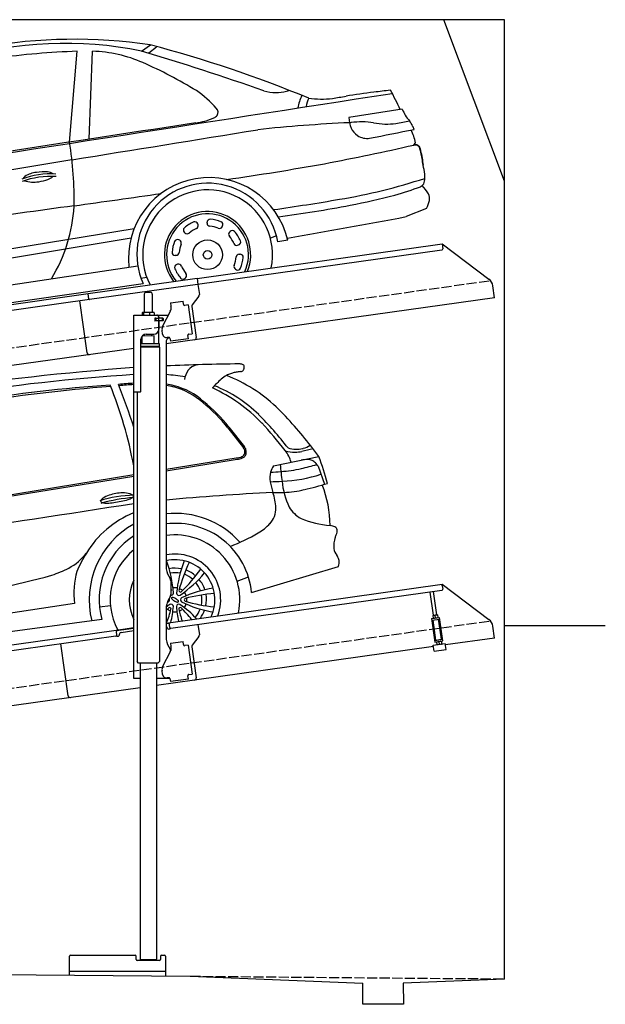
# Model space of a CAD drawing. Extents: x 0 to 5800, y -225 to 4650.
# Tile 3 of 3: x 2900 to 5800, y -225 to 4650. Entities that reach past the tile are written whole.
import ezdxf

# ---------------------------------------------------------------- set-up
doc = ezdxf.new("R2010")
doc.units = 0
doc.header["$LTSCALE"] = 10
doc.header["$MEASUREMENT"] = 0
doc.linetypes.add('GEN3', pattern=[6.25, 5, -1.25])
doc.layers.get('0').update_dxf_attribs({"linetype": 'CONTINUOUS'})
for name, color, linetype in [('3', 6, 'GEN3'), ('CAR', 1, 'CONTINUOUS'), ('SICHTBARE_KANTEN_DIN_', 7, 'CONTINUOUS')]:
    doc.layers.add(name, color=color, linetype=linetype)
doc.layers.add('AM_0', color=7, linetype='CONTINUOUS', lineweight=30)

# ---------------------------------------------------------------- blocks, each defined once
blk = doc.blocks.new('OG_Car')
at = {"layer": 'CAR'}
for p, q in [((41166.2, 2654.6), (41211, 2684.6)), ((40810.9, 2203.4), (40848.9, 2653.6)), ((40907.6, 2218.1), (40924.6, 2653.5)), ((41203.4, 2645), (41241.4, 2676.3)), ((42457.7, 2366.3), (42193.5, 2325.6)), ((42516.2, 2189.8), (42523.7, 2200.2)), ((40821.6, 2116.2), (40124.3, 1999.9)), ((42578.1, 1875.5), (42478.2, 1834.8)), ((41491.6, 1801.8), (41491.6, 1806.6)), ((39125.7, 1448.4), (41130.5, 1775.8)), ((41382.2, 1754.2), (41378.8, 1757.6)), ((41447.2, 1794.5), (41445.7, 1799.1)), ((41566.1, 1784.4), (41568.3, 1788.7)), ((41602.7, 1758.2), (41606, 1761.6)), ((39145.8, 1404.3), (41115.3, 1729.3)), ((41356, 1717.6), (41351.7, 1719.8)), ((41835.3, 1739.3), (41805.1, 1727.5)), ((41891.4, 1718.8), (41841.8, 1709.8)), ((41643, 1693.2), (41647.6, 1694.7)), ((41338.6, 1643.2), (41333.7, 1643.1)), ((41650.3, 1648.8), (41655.1, 1648.8)), ((39135.8, 1290.3), (41148.6, 1591.4)), ((41345.9, 1598.7), (41341.3, 1597.3)), ((41632.9, 1574.3), (41637.1, 1572.1)), ((41164.2, 1530.8), (41192.9, 1535)), ((41386.2, 1533.8), (41382.8, 1530.3)), ((39131.4, 1208.8), (41175.2, 1503.7))]:
    blk.add_line(p, q, dxfattribs=at)
for centre, radius in [((41494, 1646.1), 73.2), ((41494.4, 1646), 21.3)]:
    blk.add_circle(centre, radius, dxfattribs=at)
for centre, radius, start, end in [((40787.4, 797.2), 1895.7, 78.4734, 106.4168), ((40835, 150), 2562.9, 81.5733, 100.0967), ((39644.5, -3258.9), 6147, 67.52011, 75.24009), ((40977.1, -1180.5), 3836.2, 91.9152, 97.9216), ((40901.7, 1968.1), 685.8, 66.5954, 88.0845), ((37588.9, -9372.4), 12547.8, 70.52132, 73.43551), ((40209.9, 432.6), 2369.8, 58.7524, 65.9914), ((-388335.4, 2776595.5), 2807391.9, 278.7671786, 278.8258582), ((41112.4, 1991.1), 570.4, 41.8278, 55.0418), ((41840.6, 2721.3), 272.7, 255.6507, 268.2195), ((41828.4, 2666.8), 218.1, 271.0013, 285.1089), ((41733.5, 3073.6), 635.7, 283.8077, 284.8913), ((42787.2, -1381.3), 3860.7, 96.979, 99.0546), ((44048.5, -11463.1), 14021.1, 96.75551, 97.08951), ((41661.8, 2028.9), 854.4, 23.1414, 30.3464), ((42181.9, 2324.6), 246.2, 153.5908, 168.6225), ((42105.7, 2366.6), 123.5, 153.8255, 173.8865), ((42090.6, 3405.3), 988.9, 264.4453, 267.7944), ((42064.4, 2760.1), 343.2, 268.0121, 277.9932), ((31961.2, 64749.1), 63150.1, 279.250063, 279.312415), ((41517.5, 2351.2), 28.5, 326.6948, 45.5862), ((43289.7, 2787.9), 932.7, 206.8717, 208.9266), ((77109.3, -235613), 240571, 98.527454, 98.933431), ((41379, 2667.2), 373.2, 278.7545, 293.0057), ((41504.7, 2369.2), 49.7, 293.9318, 317.4421), ((42528.7, -5059.5), 7366.8, 92.58, 96.12795), ((42369.2, 2336.1), 176, 183.4384, 200.8226), ((57795, -297439.2), 300144.6, 92.977366, 92.978876), ((42259.3, 1918.9), 385.2, 81.4579, 98.1047), ((42393, 2672.6), 380.5, 258.406, 266.8989), ((42376, 2609.3), 316.7, 269.3498, 279.2242), ((42044.8, 4644.5), 2378.7, 279.2386, 280.8892), ((42631.6, 2432.2), 184.8, 211.1131, 221.9737), ((42414.3, 2242.4), 103.8, 23.2224, 39.6782), ((-18339.1, 370641.1), 373243.3, 279.120093, 279.263264), ((42281.4, 2307.8), 84, 204.0356, 237.7844), ((16684.2, 132821.5), 133086.2, 281.095805, 281.192252), ((42211, 2131.8), 320.1, 12.3395, 24.3323), ((42210.7, 2152.7), 326.3, 20.3988, 23.6039), ((39060.2, 1921.1), 1773.3, 358.8656, 9.1607), ((42283.8, 2305.5), 83.4, 235.9356, 278.9037), ((39652.3, 14831.6), 12962.7, 280.76478, 282.76176), ((42523.8, 2155.2), 34.9, 71.566, 103.4093), ((42523.6, 2169.9), 21.6, 18.4713, 58.4523), ((42387.3, 2119.3), 166.9, 12.0913, 20.0375), ((42001.4, 2030.4), 562.9, 6.0638, 12.6821), ((39677.7, 15418.1), 13534.8, 278.11382, 280.19542), ((40662.4, 1919.2), 135.6, 96.5987, 122.2754), ((40682.5, 1849.4), 207.5, 84.5734, 99.9097), ((40694.8, 1994), 62.5, 56.5479, 83.2076), ((42234.4, 2006.6), 337.2, 6.5244, 14.2924), ((40714.6, 1650.3), 396.1, 85.9751, 110.7949), ((40716, 1637.8), 396.1, 85.9751, 110.7949), ((40601, 2014.9), 21.9, 119.8588, 158.0283), ((40632.5, 2158), 152.3, 252.8392, 279.5422), ((40631.3, 2215.5), 209.4, 277.2516, 290.2113), ((40681.3, 2084.2), 68.9, 288.9172, 312.8631), ((41502.1, 1628.4), 399.7, 13.0725, 186.2584), ((41495.5, 1648.7), 351.6, 10.0084, 204.3537), ((41662.6, 4810.9), 2930.5, 279.5084, 288.0356), ((42526.5, 2017), 42.7, 333.1681, 350.8574), ((42420.2, 2030.8), 149.9, 352.0856, 5.4019), ((41494.4, 1646), 321.3, 348.3045, 207.5062), ((42056.1, 3284.5), 1391.5, 285.2274, 290.7316), ((42485.1, 2083.5), 118.8, 302.354, 306.6867), ((42538.6, 2012.3), 29.8, 306.0144, 330.4854), ((42404.3, 1837.6), 213.9, 30.8659, 44.7636), ((-84239.5, 890081.5), 896956, 278.015522, 278.0432779), ((40239.4, 12978.7), 11221.3, 278.10244, 279.7937), ((41666.8, 4750.9), 2908.7, 280.5724, 285.036), ((42437.4, 1951), 159.6, 331.7819, 346.7489), ((42544.8, 1924), 48.9, 348.8421, 28.4189), ((57230.5, -117387.7), 120398, 97.827575, 98.084182), ((40047.8, 1934.1), 786.9, 328.8898, 356.5236), ((41494, 1646.1), 213.7, 337.5212, 218.1683), ((41128.9, 7416.4), 5627.8, 277.307, 280.977), ((41494, 1646.1), 202.8, 335.6764, 219.9898), ((41494.4, 1646), 176.4, 112.9677, 130.6913), ((41431.4, 1794.6), 15, 17.6354, 112.9677), ((41506.6, 1806.9), 15, 85.6913, 181.0236), ((41494.4, 1646), 176.4, 67.9677, 85.6913), ((41555, 1795.6), 15, 332.6354, 67.9677), ((-91710, 736222.4), 746546.5, 280.3089786, 280.3549222), ((41389.2, 1768.4), 15, 130.6913, 226.0236), ((41494.4, 1646), 141.6, 113.1313, 130.5277), ((41432.9, 1790), 15, 293.1313, 17.6354), ((41506.6, 1802.1), 15, 181.0236, 265.5277), ((41494.4, 1646), 141.6, 68.1313, 85.5277), ((41552.8, 1791.3), 15, 248.1313, 332.6354), ((41613.5, 1747.7), 15, 136.0236, 220.5277), ((41616.8, 1751.2), 15, 40.6913, 136.0236), ((41494.4, 1646), 176.4, 22.9677, 40.6913), ((41494.4, 1646), 176.4, 157.9677, 175.6913), ((41344.8, 1706.5), 15, 62.6354, 157.9677), ((41349.1, 1704.3), 15, 338.1313, 62.6354), ((41392.7, 1765), 15, 226.0236, 310.5277), ((41494.4, 1646), 141.6, 23.1313, 40.5277), ((41643, 1708.9), 15, 287.6354, 22.9677), ((41333.5, 1658.1), 15, 175.6913, 271.0236), ((41494.4, 1646), 141.6, 158.1313, 175.5277), ((41638.5, 1707.5), 15, 203.1313, 287.6354), ((41338.3, 1658.2), 15, 271.0236, 355.5277), ((41494.4, 1646), 141.6, 338.1313, 355.5277), ((41650.6, 1633.8), 15, 91.0236, 175.5277), ((41655.4, 1633.8), 15, 355.6913, 91.0236), ((41494.4, 1646), 176.4, 337.9677, 355.6913), ((41345.8, 1583), 15, 107.6354, 202.9677), ((41494.4, 1646), 176.4, 202.9677, 220.6913), ((41350.4, 1584.4), 15, 23.1313, 107.6354), ((41494.4, 1646), 141.6, 203.1313, 220.5277), ((41639.8, 1587.6), 15, 158.1313, 242.6354), ((41644, 1585.4), 15, 242.6354, 337.9677), ((41372, 1540.7), 15, 220.6913, 316.0236), ((41375.4, 1544.2), 15, 316.0236, 40.5277)]:
    blk.add_arc(centre, radius, start, end, dxfattribs=at)
blk.add_open_spline([(41950.6, 2284.7), (41950.6, 2284.7), (41950.6, 2284.7), (41950.6, 2284.7)], degree=3, dxfattribs=at)
blk.add_open_spline([(42515.4, 2189.1), (42522.4, 2190), (42540, 2192.2), (42554.3, 2144.8), (42558.3, 2112.9), (42561.2, 2089.9)], degree=3, knots=[0, 0, 0, 0, 19.074298, 48.057563, 122.285582, 122.285582, 122.285582, 122.285582], dxfattribs=at)
blk = doc.blocks.new('Car_155EG')
at = {"layer": 'CAR'}
for p, q in [((18001, 4953.5), (18077.7, 4854.9)), ((18006.1, 4957.4), (18082.7, 4858.8)), ((17694.5, 4748.1), (18042.6, 4804.3)), ((17694.5, 4740.6), (18046, 4797.8)), ((18227.1, 4764.8), (18451.9, 4812)), ((18447.2, 4762.9), (18479.4, 4673.8)), ((15664.7, 4410.1), (17534.5, 4714.5)), ((16645.2, 4577.5), (17534.5, 4722.1)), ((18117.8, 4138.1), (18549.3, 4266.8)), ((18046.2, 4194.9), (18102.3, 4215)), ((17241, 4084.3), (15412.9, 3806.5)), ((17364.7, 4066.7), (17419.2, 4074.5)), ((17375.8, 4004.8), (15384.1, 3738.6))]:
    blk.add_line(p, q, dxfattribs=at)
for points in [[(17717.5, 4159.3, 0), (17717.7, 4158.5, 0), (17717.9, 4157.6, 0), (17718.1, 4156.7, 0), (17718.3, 4155.8, 0), (17718.5, 4154.9, 0), (17718.7, 4154, 0), (17719, 4153.1, 0), (17719.2, 4152.2, 0), (17719.4, 4151.3, 0), (17719.6, 4150.4, 0), (17719.8, 4149.4, 0), (17720, 4148.5, 0)], [(17700.8, 4090.1, 0), (17701.5, 4090.5, 0), (17702.5, 4090.9, 0), (17703.4, 4091.3, 0), (17704.3, 4091.7, 0), (17705.3, 4092.2, 0), (17706.2, 4092.6, 0)]]:
    blk.add_polyline3d(points, dxfattribs=at)
for centre, radius, start, end in [((18184.8, -6124.8), 11395.4, 90.64159, 92.46613), ((17869.3, 5184.4), 84.6, 106.1919, 140.5221), ((18058.2, 5222.6), 47.3, 70.968, 91.1342), ((18069, 5255), 13.1, 38.2948, 69.5385), ((18694, -10124.2), 15419.6, 94.3124, 98.09634), ((18136.2, -4245.6), 9481.6, 93.63867, 99.15042), ((17637, 4360.2), 858.5, 79.8322, 86.1621), ((17910.1, 5168.2), 127.1, 146.6198, 168.8189), ((18055, 5105.3), 123.3, 109.4147, 119.5557), ((18063.9, 5076.4), 153.5, 101.8566, 108.9646), ((18094.8, 4930.4), 302.8, 98.0315, 101.9107), ((18319.7, 3394), 1855.5, 97.918, 98.2784), ((18055.9, 5269.9), 38.9, 282.1359, 293.9216), ((18065.4, 5247.6), 14.7, 295.2627, 318.5227), ((18062, 5250.5), 19.2, 318.9484, 333.834), ((18056.3, 5253.5), 25.6, 333.3926, 346.5431), ((18069, 5255.7), 12.8, 12.3744, 35.8501), ((18055.1, 5253.9), 26.9, 346.3599, 358.4454), ((18060.6, 5253.7), 21.4, 358.4989, 12.7428), ((17640.7, 3369.5), 1807.7, 93.3697, 95.7558), ((14694.9, 4069.3), 2974.9, 17.347, 21.6752), ((17631.9, 3583.8), 1586.8, 93.5189, 96.1453), ((17612.8, 4672.2), 504.6, 75.9943, 80.6864), ((18299.1, 4815.4), 503.1, 131.1415, 138.181), ((18081.1, 5061), 174.7, 119.8323, 130.3023), ((17669.5, 4407.7), 867.9, 58.3618, 68.034), ((17983.9, -2413.4), 7592.3, 94.25827, 99.55699), ((17989.7, -2941), 8126.3, 94.03951, 98.9395), ((15505.8, 4388.2), 2063.3, 10.5154, 22.1193), ((17612.8, 4672.2), 498.2, 75.9943, 80.5656), ((17647.6, 4824.8), 341.8, 47.9959, 75.4599), ((17647.6, 4824.8), 348.2, 47.9959, 75.4599), ((17591.8, 4422.6), 800.5, 43.8319, 65.4713), ((17680, 4533.8), 677.8, 45.7193, 67.9406), ((17704.7, 4490.6), 779, 46.6395, 57.3673), ((17375.6, 4455.4), 799.6, 38.5339, 51.2273), ((17375.6, 4455.4), 806, 38.5339, 51.2273), ((17389.7, 4152.9), 1240.7, 40.6679, 46.7686), ((16978.9, 3838), 1665.5, 37.5899, 45.2148), ((16698.5, 3618.4), 2002.2, 37.619, 42.7682), ((16183.1, 3110.8), 2835.2, 38.1926, 40.752), ((18033.6, 4823.1), 54.3, 21.9305, 35.7707), ((18038.4, 4823.8), 56.4, 22.5657, 38.2791), ((18057.8, 4834.1), 27.5, 335.4076, 353.3828), ((18056.5, 4834.5), 28.9, 352.7954, 17.9037), ((18057.8, 4834.1), 34.4, 335.4076, 353.3828), ((18056.5, 4834.5), 35.7, 352.7954, 17.9037), ((18159.8, 4740.1), 160.1, 15.7075, 38.8919), ((18343.4, 5089.8), 257, 256.9272, 267.8636), ((18345.9, 5009.7), 162.7, 253.0867, 266.5924), ((18332, 4988.3), 155.4, 270.5232, 282.9755), ((18338.3, 4981.8), 134.6, 269.1275, 283.8725), ((18708.4, 3431.3), 1446.6, 101.3908, 103.6686), ((18254.5, 5303.7), 467.3, 284.3907, 284.81), ((18338.3, 4981.8), 134.6, 285.3281, 301.5301), ((9505.9, -2167.1), 11346.3, 37.95914, 38.29121), ((18007.9, 5091.2), 288.9, 276.8551, 278.9017), ((18007.9, 5091.2), 295.8, 277.3975, 278.9017), ((18040, 4886.1), 81.4, 278.911, 288.0347), ((18040, 4886.1), 88.3, 278.911, 288.0347), ((18053.8, 4844.5), 37.6, 287.6432, 304.9039), ((18053.8, 4844.5), 44.5, 287.6432, 304.9039), ((18062.2, 4832.5), 22.9, 305.0365, 334.5472), ((18062.2, 4832.5), 29.8, 305.0365, 334.5472), ((18395.5, 4614.3), 182, 89.0079, 100.2459), ((18396.9, 4741.3), 54.9, 68.0273, 88.5278), ((18396.2, 4745.6), 51.3, 42.5065, 65.5001), ((18384.2, 4728.7), 71.7, 28.5312, 46.0017), ((15636.3, 3851.2), 2975.1, 16.1392, 18.8421), ((18318.2, 4707.5), 109.5, 165.6902, 191.0813), ((18088.1, 7085.4), 2354.8, 273.0127, 274.2703), ((18314.9, 4702.1), 107.8, 144.5075, 162.5218), ((20216.1, 4939), 1963.1, 184.887, 187.3749), ((18221.2, 5374.9), 639.2, 273.7904, 282.9561), ((17995.6, 6323.3), 1614, 283.2123, 286.027), ((18137, 7619.3), 2933.7, 271.4386, 272.5798), ((18637.1, 4761.5), 433, 189.9707, 197.2957), ((18225.5, 5479.4), 792, 273.1589, 287.3356), ((18642.8, 4724.1), 375.4, 185.4297, 205.7165), ((18743.4, -6605.1), 11249.9, 92.64774, 95.35004), ((18228.2, 6136.6), 1503.9, 269.8291, 271.9152), ((17944.7, 4537), 295, 4.0102, 18.943), ((18255.9, 5179.9), 546.7, 272.3639, 283.0491), ((17866.7, 6778.2), 2191.7, 283.5276, 286.6339), ((17967.3, 4469.6), 539.6, 0.0559, 21.8657), ((17551.7, 3991.7), 628.7, 91.5656, 107.1934), ((17379.1, 4591), 8, 156.2458, 184.2784), ((17377.4, 4591), 6.31, 185.6454, 221.6933), ((17397, 4580.5), 28.8, 123.3515, 151.3711), ((17590.8, 3825.2), 784.9, 94.1138, 106.1618), ((17382.2, 4596.2), 13.4, 224.2258, 257.4529), ((17398.2, 4660.2), 79.4, 256.2673, 272.8372), ((17449.2, 4504), 121.3, 107.6114, 124.0771), ((17395.1, 4882.2), 301.4, 271.3392, 277.6841), ((17481.5, 4416.9), 214.2, 90.549, 108.8082), ((17371.8, 5075), 495.5, 277.3681, 281.6081), ((17405.4, 4923.7), 340.6, 281.1959, 287.3209), ((17481.9, 4493.5), 137.6, 75.3612, 91.0089), ((17484.2, 4679.4), 84, 285.6287, 300.9803), ((17508, 4590.3), 37.3, 52.5587, 76.6421), ((17522.1, 4618.1), 11.9, 296.6962, 337.9925), ((17524.9, 4613.4), 8.79, 25.5144, 49.0284), ((17528.4, 4615.1), 4.84, 342.1781, 25.0655), ((51615.9, -218834.6), 225996.3, 98.673598, 98.925442), ((18129.5, 4554.7), 109.5, 316.1601, 1.5304), ((18426.3, 4629.5), 139.6, 209.3081, 243.344), ((17715.4, 4082.2), 485.3, 111.9957, 148.8833), ((17741.3, 4102.3), 427.4, 41.7593, 96.2842), ((18539.9, 4919.7), 450.8, 246.9867, 265.8046), ((17741.3, 4102.3), 427.4, 118.9378, 194.1357), ((17741.3, 4102.3), 378.2, 5.4426, 97.1046), ((18026.8, 4647.2), 247.7, 300.0967, 317.4334), ((18474.1, 4291.4), 181.7, 75.0877, 79.6074), ((18508.7, 4419.7), 48.9, 62.8485, 75.4972), ((18522.2, 4445.3), 19.9, 34.3045, 63.773), ((18434, 4463.7), 111.1, 332.1802, 346.0399), ((18522.7, 4446.8), 18.7, 6.4914, 30.9521), ((18474.3, 4439.4), 67.6, 357.8313, 8.0427), ((17741.3, 4102.3), 378.2, 123.1423, 194.9385), ((17738.9, 4102.3), 321, 348.3392, 97.9583), ((17604.9, 5391.4), 1103.1, 291.6648, 299.6722), ((18663.2, 4368.6), 137.9, 161.7312, 185.4918), ((17738.9, 4102.3), 321, 129.5654, 207.4713), ((18599.6, 4367.1), 74.6, 189.0123, 216.3732), ((17087.9, 4494.2), 266.4, 297.9824, 322.7443), ((17702.4, 4069.3), 481.1, 146.6663, 158.9896), ((17738.9, 4102.2), 226.3, 339.5148, 101.3071), ((17738.9, 4102.2), 197.8, 334.9299, 102.9631), ((17140.1, 4093.4), 592.9, 4.0732, 19.9491), ((18350.8, 4078.1), 606.7, 159.0695, 174.5827), ((18469.4, 4272.9), 86.2, 19.0789, 35.4284), ((18501.5, 4289.1), 50.8, 352.0112, 13.6658), ((16898.4, 4891.3), 706.2, 289.0774, 296.4463), ((17640.7, 4132.3), 402.6, 164.1072, 186.8478), ((17739.1, 4102.9), 155.6, 78.3209, 100.6471), ((18588.9, 3925.6), 859.6, 155.1264, 164.996), ((17176.5, 4759.6), 856.4, 313.8229, 323.7295), ((17739.1, 4102.9), 155.6, 48.9173, 69.8148), ((18367.1, 4304.2), 186, 348.3763, 353.1368), ((15787.7, 9215.3), 5168.6, 278.8299, 285.0435), ((17738.9, 4102.2), 226.3, 154.5605, 205.4395), ((17739.1, 4102.9), 133.4, 79.0286, 99.952), ((17426.9, 4621.7), 600.2, 304.1706, 319.854), ((17739.1, 4102.9), 133.4, 48.5944, 70.1205), ((17739.1, 4102.9), 155.6, 18.1277, 40.3947), ((17738.9, 4102.2), 59.4, 110.7125, 111.0905), ((17713, 4148.1), 7.04, 309.698, 3.4765), ((17738.9, 4102.2), 59.4, 79.4075, 99.3663), ((17765.7, 4147.6), 7.04, 175.3619, 303.4765), ((17738.9, 4102.2), 59.4, 50.87, 67.9658), ((18018.6, 3577.6), 588.7, 98.8307, 114.8219), ((17739.1, 4102.9), 133.4, 18.8127, 39.663), ((17700.9, 4102.6), 11.4, 298.1314, 35.0568), ((17720.2, 4135.3), 11.4, 254.4266, 0.707), ((17723.6, 4111), 2.22, 112.2642, 170.846), ((17726.3, 4111.1), 4.93, 177.1569, 211.8751), ((17735.2, 4115.9), 15, 209.6839, 219.6963), ((17726, 4102.7), 10.9, 72.1921, 107.3645), ((17749.5, 4128.4), 34.1, 220.5714, 233.7228), ((17714.6, 4059.5), 55.5, 54.4275, 74.6213), ((17765.7, 4149.4), 60.6, 233.0692, 242.8442), ((17762.7, 4143), 53.5, 242.6065, 251.0325), ((17758.2, 4135), 11.4, 178.1314, 300.707), ((17728.9, 4077.5), 32.5, 35.2954, 56.5219), ((17749.9, 4092.8), 6.58, 11.8278, 32.1985), ((17776.9, 4101.9), 11.4, 118.1314, 240.707), ((17791.5, 4101.7), 7.04, 115.3619, 243.4765), ((17738.9, 4102.2), 59.4, 19.4959, 39.3964), ((18018.2, 4873.5), 811.3, 253.5476, 264.0055), ((18016.1, 3248.7), 889, 95.2911, 104.8328), ((17738.9, 4102.2), 59.4, 350.8286, 7.9393), ((17739.1, 4102.9), 133.4, 348.3929, 9.8522), ((17739.1, 4102.9), 155.6, 348.7403, 9.5875), ((18302.2, 3421.9), 873.8, 132.83, 134.0672), ((18370.6, 3105.1), 1175, 124.0554, 125.0907), ((17169, 4189.8), 566, 339.0488, 346.3571), ((17738.9, 4102.2), 59.4, 230.7125, 248.1259), ((17712.1, 4056.9), 7.04, 355.3619, 123.4765), ((17719.5, 4069.5), 11.4, 352.7069, 127.5174), ((17281.5, 4100), 450.4, 345.9141, 355.9374), ((17754.4, 4118.3), 27.4, 250.7108, 263.2816), ((17757.5, 4069.1), 11.4, 58.1314, 180.707), ((18204.6, 4091.8), 458.9, 182.8509, 192.0992), ((17752.3, 4099.1), 8.12, 261.8753, 288.1049), ((17754, 4093.8), 2.55, 288.5675, 327.8039), ((17753.8, 4093.6), 2.59, 333.2111, 12.1165), ((17764.7, 4056.4), 7.04, 55.3619, 183.4765), ((18298.4, 4175.3), 553.7, 192.4539, 198.6646), ((17738.9, 4102.2), 59.4, 290.7125, 308.1259), ((17505.6, 3696), 461.6, 42.5657, 56.0244), ((17366.1, 3641.3), 582.4, 38.6211, 46.2719), ((18024.8, 4609), 575.8, 243.8782, 260.2292), ((17738.9, 4102.2), 59.4, 319.8652, 339.2977), ((17739.1, 4102.9), 133.4, 318.651, 339.586), ((17739.1, 4102.9), 155.6, 323.7278, 340.4458), ((17738.9, 4102.2), 59.4, 259.8565, 278.9926)]:
    blk.add_arc(centre, radius, start, end, dxfattribs=at)

msp = doc.modelspace()

# ---------------------------------------------------------------- linework, layer by layer
for p, q in [((5300, 4650), (0, 4650)), ((5300, 3850), (5000, 4650)), ((5300, -100), (5300, 4650)), ((3778.5, 3369.4), (4991.6, 3539.9)), ((4991.6, 3539.9), (4995.1, 3515.1)), ((4991.6, 3539.9), (5223.6, 3365.1)), ((4990.8, 3509.5), (3779.7, 3339.3)), ((3238.7, 3294.5), (3778.4, 3370.4)), ((3778.4, 3370.4), (3782.7, 3339.7)), ((3779.7, 3339.3), (3246, 3264.3)), ((3782.7, 3339.7), (3789.8, 3289.3)), ((5251.2, 3273.4), (5243, 3332.1)), ((760, 2945.2), (3238.8, 3293.6)), ((3242.6, 3266.8), (3238.7, 3294.5)), ((3516.7, 3290.6), (3516.7, 3200.6)), ((3526.7, 3300.6), (3546.7, 3300.6)), ((3556.7, 3290.6), (3556.7, 3200.6)), ((5251.2, 3273.4), (3624.7, 3044.8)), ((3787.9, 3281.9), (3754.6, 3237.7)), ((3246, 3264.3), (760, 2914.9)), ((3234.6, 3000.1), (3198.5, 3257.6)), ((3646.7, 3247.9), (3709.1, 3256.6)), ((3646.7, 3247.9), (3648.9, 3232)), ((3649.5, 3227.8), (3648.9, 3232)), ((3711.3, 3240.8), (3709.1, 3256.6)), ((3711.3, 3240.8), (3711.4, 3239.8)), ((3717.1, 3235.6), (3718.1, 3235.7)), ((3733.9, 3237.9), (3718.1, 3235.7)), ((3733.9, 3237.9), (3753.9, 3095.3)), ((3752.6, 3230.3), (3774.3, 3076)), ((3464.7, 3187.6), (3636.1, 3187.6)), ((3464.7, 2807.6), (3464.7, 3187.6)), ((3506.8, 3198.2), (3506.8, 3187.6)), ((3527.5, 3200.6), (3509.5, 3200.6)), ((3512.5, 3198.2), (3512.5, 3187.6)), ((3554.6, 3200.6), (3527.5, 3200.6)), ((3542.5, 3198.2), (3542.5, 3187.6)), ((3564.2, 3200.6), (3554.6, 3200.6)), ((3566.6, 3198.2), (3566.6, 3187.6)), ((3573.4, 3171.6), (3569.7, 3171.6)), ((3570.7, 3161.8), (3570.7, 3169)), ((3573.4, 3171.6), (3585.7, 3171.6)), ((3573.7, 3171.6), (3573.7, 3159.6)), ((3587.7, 3171.6), (3585.7, 3171.6)), ((3587.7, 3171.6), (3588.7, 3171.6)), ((3588.7, 3177.6), (3588.7, 3174.6)), ((3589.4, 3171.6), (3588.7, 3171.6)), ((3588.7, 3159.6), (3588.7, 3171.6)), ((3607, 3171.6), (3589.4, 3171.6)), ((3589.7, 3172.1), (3589.7, 3187.6)), ((3608.7, 3172.1), (3589.7, 3172.1)), ((3607, 3171.6), (3607.7, 3171.6)), ((3607.7, 3159.6), (3607.7, 3171.6)), ((3608.5, 3133.5), (3646, 3207.1)), ((3609.7, 3171.1), (3609.7, 3160.1)), ((3607.7, 3159.6), (3569.9, 3159.6)), ((3585.7, 3159.1), (3573.4, 3159.1)), ((3588.7, 3156.1), (3588.7, 3117.6)), ((3589.7, 3044.7), (3589.7, 3159.1)), ((3608.7, 3159.1), (3589.7, 3159.1)), ((3566.7, 3084.6), (3506.7, 3083.9)), ((3506.7, 3044.7), (3506.7, 3083.9)), ((3518.7, 3084), (3518.7, 3091.6)), ((3525.7, 3092.6), (3563.7, 3092.6)), ((3554.7, 3084.5), (3554.7, 3092.6)), ((3566.7, 3044.6), (3566.7, 3084.6)), ((3607.8, 3093), (3605.1, 3112.8)), ((3638.4, 3077.1), (3630.4, 3075.9)), ((3644, 3072.8), (3646.1, 3057.9)), ((3732.9, 3087.3), (3733, 3086.3)), ((3735.2, 3070.5), (3733, 3086.3)), ((3738.1, 3093.1), (3737.1, 3093)), ((3738.1, 3093.1), (3753.9, 3095.3)), ((3500.7, 2810.6), (3500.7, 3067.6)), ((3591.7, 3044.6), (3500.7, 3044.6)), ((3591.7, 3031.4), (3500.7, 3031.4)), ((3588.7, 3029.6), (3500.7, 3029.6)), ((3591.7, 3027.9), (3500.7, 3027.9)), ((3588.7, 3029.6), (3591.7, 3031.4)), ((3588.7, 3029.6), (3591.7, 3027.9)), ((3589.7, 3029.1), (3589.7, 3030.2)), ((3591.7, 3031.4), (3591.7, 3044.6)), ((3591.7, 3027.9), (3591.8, 1471.6)), ((3624.7, 3052.6), (3624.7, 1944.3)), ((3735.2, 3070.5), (3646.1, 3057.9)), ((3464.7, 3022.4), (760, 2642.2)), ((3464.7, 1387.6), (3464.7, 2857.6)), ((3464.7, 2807.6), (3497.7, 2807.6)), ((3481.7, 2807.6), (3481.8, 1471.6)), ((3624.7, 1662.8), (4991.6, 1854.9)), ((3638.1, 1894.3), (3644.4, 1883.4)), ((3647.7, 1870.9), (3647.7, 1804.3)), ((4992.7, 1847), (4991.6, 1854.9)), ((4991.6, 1854.9), (5223.6, 1680.1)), ((4990.8, 1824.5), (3649, 1635.9)), ((4949.6, 1700.9), (4933.4, 1816.4)), ((4965.5, 1703.1), (4949.2, 1818.6)), ((4992.7, 1847), (4995.1, 1830.1)), ((3644.4, 1791.8), (3638.1, 1781)), ((3624.7, 1731), (3624.7, 1594.7)), ((3640.5, 1661), (3624.7, 1658.8)), ((3643.4, 1640.2), (3639.9, 1664.9)), ((4939.8, 1684.5), (4979.4, 1690.1)), ((4939.8, 1684.5), (4956.1, 1568.7)), ((4940.9, 1676.6), (4980.5, 1682.2)), ((4946.4, 1700.4), (4945.7, 1699.9)), ((4945.7, 1699.9), (4947.7, 1686.1)), ((4968.7, 1703.5), (4946.4, 1700.4)), ((4961.3, 1578.5), (4947.4, 1677.5)), ((4948.5, 1685.7), (4947.7, 1686.1)), ((4959.4, 1688.8), (4957.8, 1700.5)), ((4968.7, 1703.5), (4969.5, 1703.2)), ((4969.5, 1703.2), (4971.4, 1689.4)), ((4970.8, 1688.9), (4971.4, 1689.4)), ((4988, 1582.2), (4974.1, 1681.3)), ((4995.7, 1574.2), (4979.4, 1690.1)), ((760, 1260.2), (3377.5, 1628)), ((3377.5, 1628), (3464.7, 1640.3)), ((3377.5, 1628), (3378.6, 1620.1)), ((3464.7, 1636.3), (3378, 1624.1)), ((3381, 1603.3), (3378.6, 1620.1)), ((3401.8, 1616.3), (3464.7, 1625.2)), ((3631, 1638.4), (3631.1, 1637.4)), ((3636.8, 1633.2), (3641.7, 1633.9)), ((3782.7, 1654.7), (3789.8, 1604.3)), ((5251.2, 1588.4), (5243, 1647.1)), ((5300, 1650), (5800, 1650)), ((3376.7, 1597.6), (760, 1229.9)), ((3384.3, 1597.7), (3389.2, 1598.4)), ((3393.5, 1604), (3393.3, 1605)), ((3646.7, 1562.9), (3709.1, 1571.6)), ((3646.7, 1562.9), (3648.9, 1547)), ((3711.3, 1555.8), (3709.1, 1571.6)), ((3787.9, 1596.9), (3754.6, 1552.7)), ((4948.3, 1552.6), (5007.7, 1561)), ((4955, 1576.6), (4994.6, 1582.2)), ((4956.1, 1568.7), (4995.7, 1574.2)), ((4961.3, 1578.5), (4988, 1582.2)), ((4964.8, 1569.9), (4964.1, 1569.4)), ((4964.1, 1569.4), (4966, 1555.6)), ((4966.9, 1578.3), (4966.7, 1579.3)), ((4976.1, 1570), (4977.8, 1558.3)), ((4982.7, 1580.5), (4982.6, 1581.5)), ((4987, 1573), (4987.9, 1572.7)), ((4987.9, 1572.7), (4989.8, 1558.9)), ((5011.9, 1531.3), (5007.7, 1561)), ((5251.2, 1588.4), (5008.6, 1554.3)), ((3140.6, 1301.9), (3104.4, 1559.4)), ((3140.6, 1301.9), (3104.4, 1559.4)), ((3608.5, 1448.5), (3646, 1522.1)), ((3638.1, 1544.7), (3648.2, 1527.3)), ((3649.5, 1542.8), (3648.9, 1547)), ((3711.3, 1555.8), (3711.4, 1554.8)), ((3717.1, 1550.6), (3718.1, 1550.7)), ((3733.9, 1552.9), (3718.1, 1550.7)), ((3733.9, 1552.9), (3753.9, 1410.3)), ((3752.6, 1545.3), (3774.3, 1391)), ((4949.2, 1546), (3765.8, 1379.7)), ((4952.4, 1522.9), (4948.3, 1552.6)), ((4952.4, 1522.9), (5011.9, 1531.3)), ((4966.8, 1555.2), (4966, 1555.6)), ((4989.1, 1558.4), (4989.8, 1558.9)), ((3481.8, 1482.6), (3481.8, 1471.6)), ((3488.8, 1464.6), (3481.8, 1471.6)), ((3584.8, 1464.6), (3488.8, 1464.6)), ((3496.8, 1464.6), (3496.9, -1.4)), ((3576.8, 1464.6), (3576.9, -1.4)), ((3584.8, 1464.6), (3591.8, 1471.6)), ((3607.8, 1408), (3605.1, 1427.8)), ((3496.8, 1387.6), (3464.7, 1387.6)), ((3644, 1387.6), (3576.8, 1387.6)), ((3765.8, 1379.7), (3576.8, 1353.1)), ((3638.4, 1392.1), (3630.4, 1390.9)), ((3644, 1387.8), (3646.1, 1372.9)), ((3735.2, 1385.5), (3646.1, 1372.9)), ((3732.9, 1402.3), (3733, 1401.3)), ((3735.2, 1385.5), (3733, 1401.3)), ((3738.1, 1408.1), (3737.1, 1408)), ((3738.1, 1408.1), (3753.9, 1410.3)), ((3496.8, 1341.9), (760, 957.2)), ((3146.9, -80.3), (3146.9, 12.6)), ((3151.9, 17.6), (3471.9, 17.6)), ((3476.9, -2.4), (3476.9, 12.6)), ((3596.9, 12.6), (3596.9, -2.4)), ((3601.9, 17.6), (3616.9, 17.6)), ((3621.9, 12.6), (3621.9, -84.8)), ((3591.9, -7.4), (3481.9, -7.4)), ((3497.9, -2.4), (3496.9, -1.4)), ((3497.9, -2.4), (3575.9, -2.4)), ((3510.9, -2.4), (3510.9, -7.4)), ((3562.9, -2.4), (3562.9, -7.4)), ((3575.9, -2.4), (3576.9, -1.4)), ((0, -50), (3745, -86)), ((3621.9, -62.4), (3146.9, -62.4)), ((3745, -86), (4600, -120.1)), ((4600, -225), (4600, -120.1)), ((5300, -100), (4799.5, -120.1)), ((4799.5, -120.1), (4800, -225)), ((4800, -225), (4600, -225))]:
    msp.add_line(p, q)
for points in [[(3644, 3072.8, 0), (3644, 3072.8, 0), (3644, 3072.8, 0), (3644, 3072.8, 0), (3644, 3072.8, 0), (3644, 3072.8, 0), (3644, 3072.8, 0), (3644, 3072.9, 0), (3644, 3072.9, 0), (3644, 3072.9, 0), (3644, 3072.9, 0), (3644, 3072.9, 0), (3644, 3072.9, 0), (3644, 3072.9, 0), (3644, 3072.9, 0), (3644, 3072.9, 0), (3644, 3072.9, 0), (3644, 3072.9, 0), (3644, 3072.9, 0), (3644, 3072.9, 0), (3644, 3073, 0), (3644, 3073, 0), (3644, 3073, 0), (3644, 3073, 0), (3644, 3073, 0), (3644, 3073, 0), (3644, 3073, 0), (3644, 3073, 0), (3644, 3073, 0), (3644, 3073, 0), (3644, 3073, 0), (3644, 3073, 0), (3644, 3073, 0), (3644, 3073.1, 0), (3644, 3073.1, 0), (3644, 3073.1, 0), (3644, 3073.1, 0), (3644, 3073.1, 0), (3644, 3073.1, 0), (3644, 3073.1, 0), (3644, 3073.1, 0), (3644, 3073.1, 0), (3644, 3073.1, 0), (3644, 3073.1, 0), (3643.9, 3073.1, 0), (3643.9, 3073.1, 0), (3643.9, 3073.2, 0), (3643.9, 3073.2, 0), (3643.9, 3073.2, 0), (3643.9, 3073.2, 0), (3643.9, 3073.2, 0), (3643.9, 3073.2, 0), (3643.9, 3073.2, 0), (3643.9, 3073.2, 0), (3643.9, 3073.2, 0), (3643.9, 3073.2, 0), (3643.9, 3073.2, 0), (3643.9, 3073.2, 0), (3643.9, 3073.2, 0), (3643.9, 3073.3, 0), (3643.9, 3073.3, 0), (3643.9, 3073.3, 0), (3643.9, 3073.3, 0), (3643.9, 3073.3, 0), (3643.9, 3073.3, 0), (3643.9, 3073.3, 0), (3643.9, 3073.3, 0), (3643.9, 3073.3, 0), (3643.9, 3073.3, 0), (3643.9, 3073.3, 0), (3643.9, 3073.3, 0), (3643.9, 3073.3, 0), (3643.9, 3073.4, 0), (3643.9, 3073.4, 0), (3643.9, 3073.4, 0), (3643.9, 3073.4, 0), (3643.9, 3073.4, 0), (3643.9, 3073.4, 0), (3643.9, 3073.4, 0), (3643.9, 3073.4, 0), (3643.9, 3073.4, 0), (3643.9, 3073.4, 0), (3643.9, 3073.4, 0), (3643.9, 3073.4, 0), (3643.9, 3073.4, 0), (3643.9, 3073.5, 0), (3643.9, 3073.5, 0), (3643.9, 3073.5, 0), (3643.9, 3073.5, 0), (3643.9, 3073.5, 0), (3643.9, 3073.5, 0), (3643.9, 3073.5, 0), (3643.9, 3073.5, 0), (3643.9, 3073.5, 0), (3643.9, 3073.5, 0), (3643.8, 3073.5, 0), (3643.8, 3073.5, 0), (3643.8, 3073.5, 0), (3643.8, 3073.6, 0), (3643.8, 3073.6, 0), (3643.8, 3073.6, 0), (3643.8, 3073.6, 0), (3643.8, 3073.6, 0), (3643.8, 3073.6, 0), (3643.8, 3073.6, 0), (3643.8, 3073.6, 0), (3643.8, 3073.6, 0), (3643.8, 3073.6, 0), (3643.8, 3073.6, 0), (3643.8, 3073.6, 0), (3643.8, 3073.6, 0), (3643.8, 3073.7, 0), (3643.8, 3073.7, 0), (3643.8, 3073.7, 0), (3643.8, 3073.7, 0), (3643.8, 3073.7, 0), (3643.8, 3073.7, 0), (3643.8, 3073.7, 0), (3643.8, 3073.7, 0), (3643.8, 3073.7, 0), (3643.8, 3073.7, 0), (3643.8, 3073.7, 0), (3643.8, 3073.7, 0), (3643.8, 3073.7, 0), (3643.8, 3073.8, 0), (3643.8, 3073.8, 0), (3643.8, 3073.8, 0), (3643.8, 3073.8, 0)], [(3644, 1387.8, 0), (3644, 1387.8, 0), (3644, 1387.8, 0), (3644, 1387.8, 0), (3644, 1387.8, 0), (3644, 1387.8, 0), (3644, 1387.8, 0), (3644, 1387.9, 0), (3644, 1387.9, 0), (3644, 1387.9, 0), (3644, 1387.9, 0), (3644, 1387.9, 0), (3644, 1387.9, 0), (3644, 1387.9, 0), (3644, 1387.9, 0), (3644, 1387.9, 0), (3644, 1387.9, 0), (3644, 1387.9, 0), (3644, 1387.9, 0), (3644, 1387.9, 0), (3644, 1388, 0), (3644, 1388, 0), (3644, 1388, 0), (3644, 1388, 0), (3644, 1388, 0), (3644, 1388, 0), (3644, 1388, 0), (3644, 1388, 0), (3644, 1388, 0), (3644, 1388, 0), (3644, 1388, 0), (3644, 1388, 0), (3644, 1388, 0), (3644, 1388.1, 0), (3644, 1388.1, 0), (3644, 1388.1, 0), (3644, 1388.1, 0), (3644, 1388.1, 0), (3644, 1388.1, 0), (3644, 1388.1, 0), (3644, 1388.1, 0), (3644, 1388.1, 0), (3644, 1388.1, 0), (3644, 1388.1, 0), (3643.9, 1388.1, 0), (3643.9, 1388.1, 0), (3643.9, 1388.2, 0), (3643.9, 1388.2, 0), (3643.9, 1388.2, 0), (3643.9, 1388.2, 0), (3643.9, 1388.2, 0), (3643.9, 1388.2, 0), (3643.9, 1388.2, 0), (3643.9, 1388.2, 0), (3643.9, 1388.2, 0), (3643.9, 1388.2, 0), (3643.9, 1388.2, 0), (3643.9, 1388.2, 0), (3643.9, 1388.2, 0), (3643.9, 1388.3, 0), (3643.9, 1388.3, 0), (3643.9, 1388.3, 0), (3643.9, 1388.3, 0), (3643.9, 1388.3, 0), (3643.9, 1388.3, 0), (3643.9, 1388.3, 0), (3643.9, 1388.3, 0), (3643.9, 1388.3, 0), (3643.9, 1388.3, 0), (3643.9, 1388.3, 0), (3643.9, 1388.3, 0), (3643.9, 1388.3, 0), (3643.9, 1388.4, 0), (3643.9, 1388.4, 0), (3643.9, 1388.4, 0), (3643.9, 1388.4, 0), (3643.9, 1388.4, 0), (3643.9, 1388.4, 0), (3643.9, 1388.4, 0), (3643.9, 1388.4, 0), (3643.9, 1388.4, 0), (3643.9, 1388.4, 0), (3643.9, 1388.4, 0), (3643.9, 1388.4, 0), (3643.9, 1388.4, 0), (3643.9, 1388.5, 0), (3643.9, 1388.5, 0), (3643.9, 1388.5, 0), (3643.9, 1388.5, 0), (3643.9, 1388.5, 0), (3643.9, 1388.5, 0), (3643.9, 1388.5, 0), (3643.9, 1388.5, 0), (3643.9, 1388.5, 0), (3643.9, 1388.5, 0), (3643.8, 1388.5, 0), (3643.8, 1388.5, 0), (3643.8, 1388.5, 0), (3643.8, 1388.6, 0), (3643.8, 1388.6, 0), (3643.8, 1388.6, 0), (3643.8, 1388.6, 0), (3643.8, 1388.6, 0), (3643.8, 1388.6, 0), (3643.8, 1388.6, 0), (3643.8, 1388.6, 0), (3643.8, 1388.6, 0), (3643.8, 1388.6, 0), (3643.8, 1388.6, 0), (3643.8, 1388.6, 0), (3643.8, 1388.6, 0), (3643.8, 1388.7, 0), (3643.8, 1388.7, 0), (3643.8, 1388.7, 0), (3643.8, 1388.7, 0), (3643.8, 1388.7, 0), (3643.8, 1388.7, 0), (3643.8, 1388.7, 0), (3643.8, 1388.7, 0), (3643.8, 1388.7, 0), (3643.8, 1388.7, 0), (3643.8, 1388.7, 0), (3643.8, 1388.7, 0), (3643.8, 1388.7, 0), (3643.8, 1388.8, 0), (3643.8, 1388.8, 0), (3643.8, 1388.8, 0), (3643.8, 1388.8, 0)]]:
    msp.add_polyline3d(points)
for centre, radius, start, end in [((4990.1, 3514.4), 5, 278, 8), ((5193.5, 3325.2), 50, 8, 53), ((3526.7, 3290.6), 10, 90, 180), ((3546.7, 3290.6), 10, 0, 90), ((3779.9, 3287.9), 10, 323, 8), ((3614.8, 3223), 35, 333, 8), ((3716.4, 3240.5), 5, 188, 278), ((3762.5, 3231.7), 10, 143, 188), ((3515.2, 3193.1), 9.81, 138.3564, 148.753), ((3510, 3197.9), 2.75, 100.7661, 142.4343), ((3509.6, 3198.5), 2.09, 44.8448, 91.5619), ((3505.5, 3194.1), 8.11, 30.3376, 47.0532), ((3527.4, 3153.3), 47.4, 71.4743, 108.3354), ((3554.5, 3169.3), 31.3, 67.162, 112.72), ((3561.2, 3195.2), 6.2, 28.4134, 60.7068), ((3570.7, 3171.6), 1, 48.5904, 221.4096), ((3567.7, 3169), 3, 0, 41.4096), ((3573.4, 3174.6), 3, 228.5904, 270), ((3578.7, 3177.6), 10, 0, 90), ((3585.7, 3174.6), 3, 270, 0), ((3608.7, 3171.1), 1, 0, 90), ((3570.7, 3159.1), 1, 138.5904, 311.4096), ((3567.7, 3161.8), 3, 318.5904, 0), ((3573.4, 3156.1), 3, 90, 131.4096), ((3585.7, 3156.1), 3, 0, 90), ((3639.7, 3117.6), 35, 153, 188), ((3608.7, 3160.1), 1, 270, 0), ((3525.7, 3067.6), 25, 90, 180), ((3563.7, 3117.6), 25, 270, 0), ((3627.7, 3095.7), 20, 188, 278), ((3649.7, 3052.6), 25, 108.6472, 180), ((3639.1, 3072.1), 5, 19.537, 98), ((3737.8, 3088), 5, 98, 188), ((3764.4, 3074.6), 10, 278, 8), ((3244.6, 3001.6), 10.1, 188.1601, 277.6766), ((3497.7, 2810.6), 3, 270, 0), ((3724.7, 1944.3), 100, 180, 210), ((3622.7, 1870.9), 25, 0, 30), ((3622.7, 1804.3), 25, 330, 0), ((4990.1, 1829.4), 5, 278, 8), ((3724.7, 1731), 100, 150, 180), ((4954.1, 1683.5), 17.4, 77.7758, 118.2123), ((4951.2, 1704), 17.3, 257.7374, 298.2906), ((4966, 1685.1), 17.4, 77.8275, 118.1868), ((4963.1, 1705.8), 17.4, 257.806, 298.1683), ((5193.5, 1640.2), 50, 8, 53), ((3403.2, 1606.4), 10, 98, 188), ((3621.1, 1637), 10, 8, 68.7289), ((3636.1, 1638.1), 5, 188, 278), ((3641, 1638.8), 5, 278, 334.7633), ((3648.3, 1640.9), 5, 188, 278), ((3376, 1602.6), 5, 278, 8), ((3383.6, 1602.6), 5, 221.2367, 278), ((3388.5, 1603.3), 5, 278, 8), ((3724.7, 1594.7), 100, 180, 210), ((3779.9, 1602.9), 10, 323, 8), ((4972.4, 1553), 17.4, 77.7758, 118.2123), ((4984.3, 1554.6), 17.4, 77.8275, 118.1868), ((3614.8, 1538), 35, 333, 8), ((3716.4, 1555.5), 5, 188, 278), ((3762.5, 1546.7), 10, 143, 188), ((4969.6, 1573.5), 17.3, 257.7374, 298.2906), ((4981.4, 1575.3), 17.4, 257.806, 298.1683), ((3641.8, 1774.2), 321, 254.6793, 254.6861), ((3639.7, 1432.6), 35, 153, 188), ((3627.7, 1410.7), 20, 188, 278), ((3639.1, 1387.1), 5, 19.537, 98), ((3737.8, 1403), 5, 98, 188), ((3764.4, 1389.6), 10, 278, 8), ((3150.5, 1303.3), 10, 188, 278), ((3150.5, 1303.3), 10, 188, 278), ((3151.9, 12.6), 5, 90, 180), ((3471.9, 12.6), 5, 0, 90), ((3601.9, 12.6), 5, 90, 180), ((3616.9, 12.6), 5, 0, 90), ((3481.9, -2.4), 5, 180, 270), ((3591.9, -2.4), 5, 270, 0)]:
    msp.add_arc(centre, radius, start, end)
at = {"layer": '3'}
for p, q in [((223.4, 2654.7), (5230.8, 3358.4)), ((223.4, 969.7), (5230.8, 1673.4)), ((3745, -86), (5300, -99.1))]:
    msp.add_line(p, q, dxfattribs=at)
at = {"layer": 'SICHTBARE_KANTEN_DIN_'}
msp.add_arc((3245.6, 3267.2), 3, 188, 278, dxfattribs=at)

# ---------------------------------------------------------------- block references
at = {"layer": 'AM_0'}
for name, p in [('OG_Car', (-37663.7, 1840.1)), ('Car_155EG', (-14069.8, -2324.2))]:
    msp.add_blockref(name, p, dxfattribs=at)

doc.saveas('drawing.dxf')
